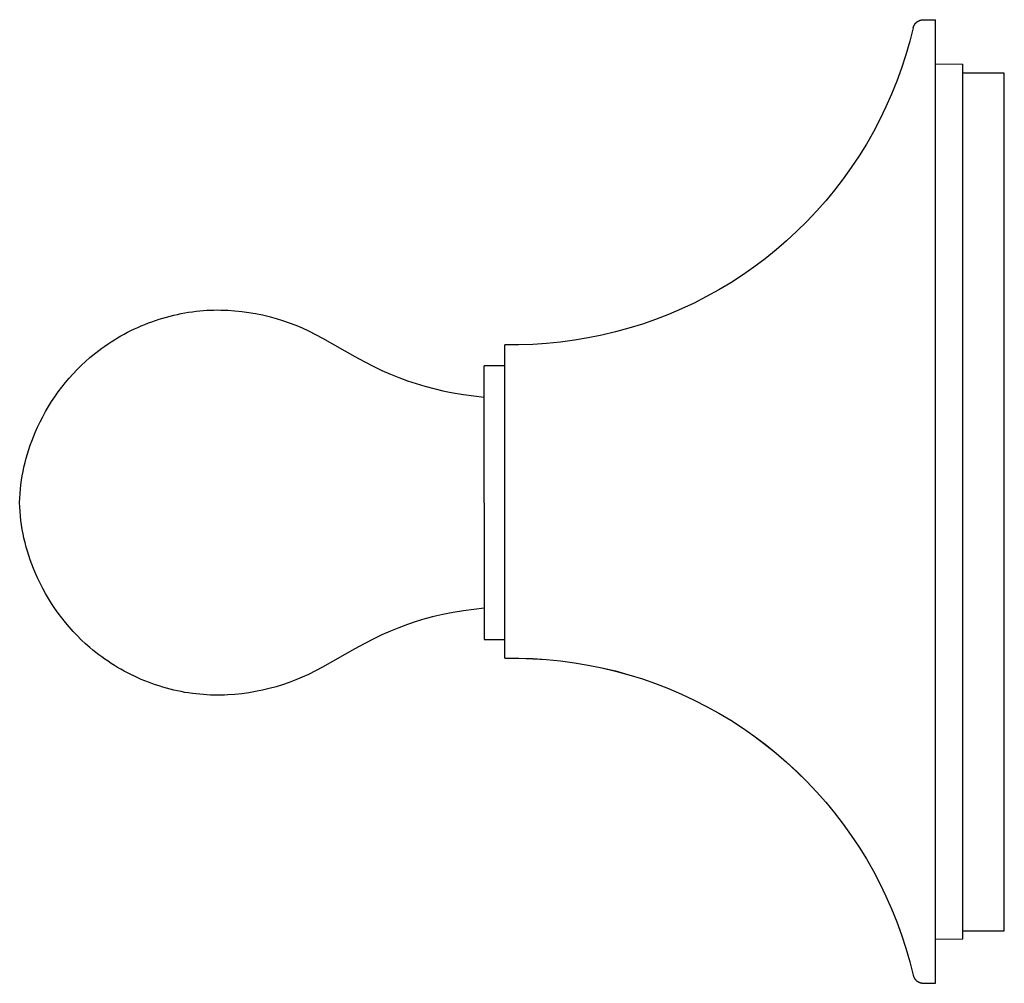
# Model space of a CAD drawing. Header units: millimetres. Extents: x 702 to 1429, y 574 to 1101.
# Tile 5 of 5: x 1285 to 1429, y 767 to 908. Entities that reach past the tile are written whole.
import ezdxf

# ---------------------------------------------------------------- set-up
doc = ezdxf.new("R2010")
doc.units = ezdxf.units.MM
doc.layers.add('Make2D$Visibile$Curve', color=18, linetype='Continuous', true_color=0x000000)

msp = doc.modelspace()

# ---------------------------------------------------------------- linework, layer by layer
at = {"layer": 'Make2D$Visibile$Curve', "lineweight": -3}
for p, q in [((1415.78, 907.08), (1415.8, 907.13)), ((1415.8, 907.13), (1415.83, 907.17)), ((1415.83, 907.17), (1415.85, 907.22)), ((1415.85, 907.22), (1415.88, 907.26)), ((1415.88, 907.26), (1415.91, 907.3)), ((1415.91, 907.3), (1415.94, 907.34)), ((1415.94, 907.34), (1415.97, 907.39)), ((1415.97, 907.39), (1416, 907.42)), ((1416, 907.42), (1416.04, 907.46)), ((1416.04, 907.46), (1416.07, 907.5)), ((1416.07, 907.5), (1416.11, 907.54)), ((1416.11, 907.54), (1416.15, 907.57)), ((1416.15, 907.57), (1416.18, 907.6)), ((1416.18, 907.6), (1416.22, 907.64)), ((1416.22, 907.64), (1416.27, 907.67)), ((1416.27, 907.67), (1416.31, 907.7)), ((1416.31, 907.7), (1416.35, 907.72)), ((1416.35, 907.72), (1416.4, 907.75)), ((1416.4, 907.75), (1416.44, 907.77)), ((1416.44, 907.77), (1416.49, 907.8)), ((1416.49, 907.8), (1416.53, 907.82)), ((1416.53, 907.82), (1416.58, 907.84)), ((1416.58, 907.84), (1416.63, 907.86)), ((1416.63, 907.86), (1416.68, 907.88)), ((1416.68, 907.88), (1416.72, 907.89)), ((1416.72, 907.89), (1416.77, 907.9)), ((1416.77, 907.9), (1416.82, 907.92)), ((1416.82, 907.92), (1416.87, 907.93)), ((1416.87, 907.93), (1416.92, 907.93)), ((1416.92, 907.93), (1416.98, 907.94)), ((1416.98, 907.94), (1417.03, 907.94)), ((1417.03, 907.94), (1417.08, 907.95)), ((1417.08, 907.95), (1417.13, 907.95)), ((1417.13, 907.95), (1418.94, 907.96)), ((1418.94, 767.14), (1418.94, 907.96)), ((1415.68, 906.79), (1415.18, 904.81)), ((1415.68, 906.79), (1415.69, 906.84)), ((1415.69, 906.84), (1415.71, 906.89)), ((1415.71, 906.89), (1415.72, 906.94)), ((1415.72, 906.94), (1415.74, 906.99)), ((1415.74, 906.99), (1415.76, 907.03)), ((1415.76, 907.03), (1415.78, 907.08)), ((1415.18, 904.81), (1414.62, 902.84)), ((1414.62, 902.84), (1413.98, 900.9)), ((1418.94, 901.5), (1422.94, 901.47)), ((1422.94, 773.64), (1422.94, 901.47)), ((1413.98, 900.9), (1413.28, 898.98)), ((1429, 900.15), (1422.94, 900.15)), ((1429, 900.15), (1429, 900.15)), ((1429, 774.82), (1429, 900.15)), ((1413.28, 898.98), (1412.52, 897.08)), ((1412.52, 897.08), (1411.69, 895.21)), ((1411.69, 895.21), (1410.8, 893.37)), ((1410.8, 893.37), (1409.85, 891.57)), ((1409.85, 891.57), (1408.83, 889.79)), ((1408.83, 889.79), (1407.76, 888.05)), ((1407.76, 888.05), (1406.62, 886.35)), ((1406.62, 886.35), (1405.43, 884.69)), ((1405.43, 884.69), (1404.19, 883.07)), ((1404.19, 883.07), (1402.89, 881.49)), ((1402.89, 881.49), (1401.53, 879.96)), ((1401.53, 879.96), (1400.13, 878.47)), ((1400.13, 878.47), (1398.67, 877.04)), ((1398.67, 877.04), (1397.17, 875.65)), ((1397.17, 875.65), (1395.62, 874.32)), ((1395.62, 874.32), (1394.03, 873.04)), ((1394.03, 873.04), (1392.39, 871.81)), ((1392.39, 871.81), (1390.71, 870.64)), ((1390.71, 870.64), (1389, 869.53)), ((1387.24, 868.48), (1385.45, 867.49)), ((1389, 869.53), (1387.24, 868.48)), ((1385.45, 867.49), (1383.63, 866.56)), ((1310.27, 865.29), (1310.82, 865.35)), ((1310.82, 865.35), (1311.37, 865.41)), ((1311.37, 865.41), (1311.88, 865.46)), ((1311.88, 865.46), (1312.39, 865.49)), ((1312.39, 865.49), (1312.9, 865.51)), ((1312.9, 865.51), (1313.41, 865.53)), ((1313.41, 865.53), (1313.92, 865.54)), ((1313.92, 865.54), (1314.43, 865.53)), ((1314.43, 865.53), (1314.95, 865.52)), ((1314.95, 865.52), (1315.46, 865.5)), ((1315.46, 865.5), (1316.48, 865.43)), ((1316.48, 865.43), (1317.5, 865.33)), ((1381.78, 865.69), (1379.9, 864.89)), ((1383.63, 866.56), (1381.78, 865.69)), ((1304.35, 863.83), (1304.88, 864.01)), ((1304.88, 864.01), (1305.41, 864.19)), ((1305.41, 864.19), (1305.94, 864.35)), ((1305.94, 864.35), (1306.47, 864.5)), ((1306.47, 864.5), (1307.01, 864.65)), ((1307.01, 864.65), (1307.54, 864.78)), ((1307.54, 864.78), (1308.08, 864.9)), ((1308.08, 864.9), (1308.63, 865.01)), ((1308.63, 865.01), (1309.17, 865.12)), ((1309.17, 865.12), (1309.72, 865.21)), ((1309.72, 865.21), (1310.27, 865.29)), ((1317.5, 865.33), (1318.51, 865.19)), ((1318.51, 865.19), (1319.52, 865.02)), ((1319.52, 865.02), (1320.52, 864.82)), ((1320.52, 864.82), (1321.52, 864.58)), ((1321.52, 864.58), (1322.5, 864.31)), ((1322.5, 864.31), (1323.47, 864.01)), ((1323.47, 864.01), (1324.44, 863.67)), ((1378, 864.15), (1376.07, 863.48)), ((1379.9, 864.89), (1378, 864.15)), ((1300.79, 862.28), (1301.29, 862.53)), ((1301.29, 862.53), (1301.79, 862.77)), ((1301.79, 862.77), (1302.29, 863)), ((1302.29, 863), (1302.8, 863.22)), ((1302.8, 863.22), (1303.32, 863.43)), ((1303.32, 863.43), (1303.83, 863.64)), ((1303.83, 863.64), (1304.35, 863.83)), ((1324.44, 863.67), (1325.39, 863.31)), ((1325.39, 863.31), (1326.32, 862.92)), ((1326.32, 862.92), (1327.24, 862.49)), ((1327.24, 862.49), (1328.27, 861.98)), ((1374.11, 862.87), (1372.14, 862.33)), ((1376.07, 863.48), (1374.11, 862.87)), ((1298.39, 860.89), (1298.86, 861.18)), ((1298.86, 861.18), (1299.34, 861.47)), ((1299.34, 861.47), (1299.82, 861.75)), ((1299.82, 861.75), (1300.3, 862.02)), ((1300.3, 862.02), (1300.79, 862.28)), ((1328.27, 861.98), (1329.29, 861.43)), ((1329.29, 861.43), (1334.01, 858.75)), ((1366.13, 861.11), (1364.11, 860.85)), ((1368.15, 861.45), (1366.13, 861.11)), ((1370.15, 861.86), (1368.15, 861.45)), ((1372.14, 862.33), (1370.15, 861.86)), ((1296.14, 859.28), (1296.58, 859.62)), ((1296.58, 859.62), (1297.02, 859.95)), ((1297.02, 859.95), (1297.47, 860.27)), ((1297.47, 860.27), (1297.93, 860.58)), ((1297.93, 860.58), (1298.39, 860.89)), ((1355.94, 860.46), (1355.94, 860.47)), ((1357.99, 860.46), (1355.94, 860.47)), ((1355.94, 860.26), (1355.94, 860.46)), ((1355.94, 858.96), (1355.94, 860.26)), ((1355.94, 814.63), (1355.94, 860.26)), ((1360.03, 860.52), (1357.99, 860.46)), ((1362.07, 860.65), (1360.03, 860.52)), ((1364.11, 860.85), (1362.07, 860.65)), ((1294.64, 858.01), (1295.28, 858.58)), ((1295.28, 858.58), (1295.71, 858.93)), ((1295.71, 858.93), (1296.14, 859.28)), ((1334.01, 858.75), (1335.39, 858.01)), ((1292.82, 856.21), (1293.41, 856.83)), ((1293.41, 856.83), (1294.01, 857.43)), ((1294.01, 857.43), (1294.64, 858.01)), ((1335.39, 858.01), (1336.78, 857.3)), ((1336.78, 857.3), (1337.99, 856.72)), ((1337.99, 856.72), (1339.22, 856.18)), ((1355.94, 857.38), (1352.94, 857.38)), ((1352.94, 837.38), (1352.94, 857.38)), ((1291.69, 854.92), (1292.24, 855.57)), ((1292.24, 855.57), (1292.82, 856.21)), ((1339.22, 856.18), (1340.47, 855.68)), ((1340.47, 855.68), (1341.72, 855.21)), ((1290.64, 853.56), (1291.16, 854.25)), ((1291.16, 854.25), (1291.69, 854.92)), ((1341.72, 855.21), (1343, 854.78)), ((1343, 854.78), (1344.28, 854.39)), ((1344.28, 854.39), (1345.58, 854.05)), ((1345.58, 854.05), (1346.88, 853.74)), ((1289.67, 852.15), (1290.15, 852.86)), ((1290.15, 852.86), (1290.64, 853.56)), ((1346.88, 853.74), (1347.63, 853.58)), ((1347.63, 853.58), (1348.39, 853.44)), ((1348.39, 853.44), (1349.9, 853.19)), ((1349.9, 853.19), (1351.41, 852.99)), ((1351.41, 852.99), (1352.93, 852.81)), ((1288.79, 850.69), (1289.22, 851.42)), ((1289.22, 851.42), (1289.67, 852.15)), ((1287.99, 849.17), (1288.38, 849.94)), ((1288.38, 849.94), (1288.79, 850.69)), ((1287.27, 847.62), (1287.62, 848.4)), ((1287.62, 848.4), (1287.99, 849.17)), ((1286.78, 846.39), (1287.02, 847.01)), ((1287.02, 847.01), (1287.27, 847.62)), ((1286.34, 845.14), (1286.55, 845.77)), ((1286.55, 845.77), (1286.78, 846.39)), ((1285.8, 843.24), (1285.96, 843.87)), ((1285.96, 843.87), (1286.14, 844.51)), ((1286.14, 844.51), (1286.34, 845.14)), ((1285.51, 841.95), (1285.64, 842.59)), ((1285.64, 842.59), (1285.8, 843.24)), ((1285.28, 840.65), (1285.39, 841.3)), ((1285.39, 841.3), (1285.51, 841.95)), ((1285.13, 839.35), (1285.2, 840)), ((1285.2, 840), (1285.28, 840.65)), ((1285.01, 837.39), (1285.03, 838.04)), ((1285.03, 838.04), (1285.07, 838.7)), ((1285.07, 838.7), (1285.13, 839.35)), ((1285.03, 836.74), (1285.01, 837.39)), ((1285.07, 836.08), (1285.03, 836.74)), ((1352.94, 837.38), (1352.94, 817.38)), ((1285.13, 835.43), (1285.07, 836.08)), ((1285.2, 834.78), (1285.13, 835.43)), ((1285.28, 834.13), (1285.2, 834.78)), ((1285.39, 833.48), (1285.28, 834.13)), ((1285.51, 832.83), (1285.39, 833.48)), ((1285.64, 832.18), (1285.51, 832.83)), ((1285.8, 831.54), (1285.64, 832.18)), ((1285.96, 830.9), (1285.8, 831.54)), ((1286.14, 830.27), (1285.96, 830.9)), ((1286.34, 829.64), (1286.14, 830.27)), ((1286.55, 829.01), (1286.34, 829.64)), ((1286.78, 828.39), (1286.55, 829.01)), ((1287.02, 827.77), (1286.78, 828.39)), ((1287.27, 827.16), (1287.02, 827.77)), ((1287.62, 826.38), (1287.27, 827.16)), ((1287.99, 825.61), (1287.62, 826.38)), ((1288.38, 824.84), (1287.99, 825.61)), ((1288.79, 824.09), (1288.38, 824.84)), ((1289.22, 823.35), (1288.79, 824.09)), ((1289.67, 822.63), (1289.22, 823.35)), ((1290.15, 821.92), (1289.67, 822.63)), ((1290.64, 821.22), (1290.15, 821.92)), ((1291.16, 820.53), (1290.64, 821.22)), ((1345.58, 820.73), (1344.28, 820.39)), ((1346.88, 821.04), (1345.58, 820.73)), ((1347.63, 821.19), (1346.88, 821.04)), ((1348.39, 821.34), (1347.63, 821.19)), ((1349.9, 821.58), (1348.39, 821.34)), ((1351.41, 821.79), (1349.9, 821.58)), ((1352.93, 821.97), (1351.41, 821.79)), ((1291.69, 819.86), (1291.16, 820.53)), ((1292.24, 819.21), (1291.69, 819.86)), ((1341.72, 819.57), (1340.47, 819.1)), ((1343, 820), (1341.72, 819.57)), ((1344.28, 820.39), (1343, 820)), ((1292.82, 818.57), (1292.24, 819.21)), ((1293.41, 817.95), (1292.82, 818.57)), ((1294.01, 817.35), (1293.41, 817.95)), ((1337.99, 818.05), (1336.78, 817.48)), ((1339.22, 818.59), (1337.99, 818.05)), ((1340.47, 819.1), (1339.22, 818.59)), ((1294.64, 816.77), (1294.01, 817.35)), ((1295.28, 816.2), (1294.64, 816.77)), ((1335.39, 816.77), (1334.01, 816.03)), ((1336.78, 817.48), (1335.39, 816.77)), ((1352.94, 817.38), (1355.94, 817.38)), ((1295.71, 815.84), (1295.28, 816.2)), ((1296.14, 815.5), (1295.71, 815.84)), ((1296.58, 815.16), (1296.14, 815.5)), ((1297.02, 814.83), (1296.58, 815.16)), ((1334.01, 816.03), (1329.29, 813.35)), ((1297.47, 814.51), (1297.02, 814.83)), ((1297.93, 814.2), (1297.47, 814.51)), ((1298.39, 813.89), (1297.93, 814.2)), ((1298.86, 813.6), (1298.39, 813.89)), ((1299.34, 813.31), (1298.86, 813.6)), ((1355.94, 814.64), (1357.99, 814.65)), ((1355.94, 814.63), (1357.99, 814.64)), ((1357.99, 814.65), (1360.03, 814.59)), ((1357.99, 814.64), (1360.03, 814.58)), ((1360.03, 814.59), (1362.07, 814.46)), ((1360.03, 814.58), (1362.07, 814.46)), ((1362.07, 814.46), (1364.11, 814.26)), ((1362.07, 814.46), (1364.11, 814.26)), ((1364.11, 814.26), (1366.13, 813.99)), ((1364.11, 814.26), (1366.13, 813.99)), ((1366.13, 813.99), (1368.15, 813.65)), ((1366.13, 813.99), (1368.15, 813.65)), ((1368.15, 813.65), (1370.15, 813.25)), ((1368.15, 813.65), (1370.15, 813.25)), ((1299.82, 813.03), (1299.34, 813.31)), ((1300.3, 812.76), (1299.82, 813.03)), ((1300.79, 812.5), (1300.3, 812.76)), ((1301.29, 812.25), (1300.79, 812.5)), ((1301.79, 812.01), (1301.29, 812.25)), ((1327.24, 812.29), (1326.32, 811.86)), ((1328.27, 812.8), (1327.24, 812.29)), ((1329.29, 813.35), (1328.27, 812.8)), ((1370.15, 813.25), (1372.14, 812.77)), ((1370.15, 813.25), (1372.14, 812.78)), ((1372.14, 812.78), (1374.11, 812.23)), ((1372.14, 812.77), (1374.11, 812.23)), ((1374.11, 812.23), (1376.07, 811.63)), ((1374.11, 812.23), (1376.07, 811.63)), ((1302.29, 811.78), (1301.79, 812.01)), ((1302.8, 811.56), (1302.29, 811.78)), ((1303.32, 811.35), (1302.8, 811.56)), ((1303.83, 811.14), (1303.32, 811.35)), ((1304.35, 810.95), (1303.83, 811.14)), ((1304.88, 810.77), (1304.35, 810.95)), ((1305.41, 810.59), (1304.88, 810.77)), ((1323.47, 810.77), (1322.5, 810.47)), ((1324.44, 811.1), (1323.47, 810.77)), ((1325.39, 811.47), (1324.44, 811.1)), ((1326.32, 811.86), (1325.39, 811.47)), ((1376.07, 811.63), (1378, 810.95)), ((1376.07, 811.63), (1378, 810.95)), ((1378, 810.95), (1379.9, 810.21)), ((1378, 810.95), (1379.9, 810.21)), ((1305.94, 810.43), (1305.41, 810.59)), ((1306.47, 810.28), (1305.94, 810.43)), ((1307.01, 810.13), (1306.47, 810.28)), ((1307.54, 810), (1307.01, 810.13)), ((1308.08, 809.88), (1307.54, 810)), ((1308.63, 809.77), (1308.08, 809.88)), ((1309.17, 809.66), (1308.63, 809.77)), ((1309.72, 809.57), (1309.17, 809.66)), ((1310.27, 809.49), (1309.72, 809.57)), ((1310.82, 809.42), (1310.27, 809.49)), ((1311.37, 809.37), (1310.82, 809.42)), ((1311.88, 809.32), (1311.37, 809.37)), ((1312.39, 809.29), (1311.88, 809.32)), ((1312.9, 809.26), (1312.39, 809.29)), ((1313.41, 809.25), (1312.9, 809.26)), ((1313.92, 809.24), (1313.41, 809.25)), ((1314.43, 809.24), (1313.92, 809.24)), ((1314.95, 809.26), (1314.43, 809.24)), ((1315.46, 809.28), (1314.95, 809.26)), ((1316.48, 809.34), (1315.46, 809.28)), ((1317.5, 809.45), (1316.48, 809.34)), ((1318.51, 809.59), (1317.5, 809.45)), ((1319.52, 809.76), (1318.51, 809.59)), ((1320.52, 809.96), (1319.52, 809.76)), ((1321.52, 810.2), (1320.52, 809.96)), ((1322.5, 810.47), (1321.52, 810.2)), ((1379.9, 810.21), (1381.78, 809.41)), ((1379.9, 810.21), (1381.78, 809.41)), ((1381.78, 809.41), (1383.63, 808.54)), ((1381.78, 809.41), (1383.63, 808.54)), ((1383.63, 808.54), (1385.45, 807.61)), ((1383.63, 808.54), (1385.45, 807.61)), ((1385.45, 807.61), (1387.24, 806.62)), ((1385.45, 807.61), (1387.24, 806.62)), ((1387.24, 806.62), (1389, 805.57)), ((1387.24, 806.62), (1389, 805.57)), ((1389, 805.57), (1390.71, 804.46)), ((1389, 805.57), (1390.71, 804.46)), ((1390.71, 804.46), (1392.39, 803.29)), ((1390.71, 804.46), (1392.39, 803.29)), ((1392.39, 803.29), (1394.03, 802.06)), ((1392.39, 803.29), (1394.03, 802.07)), ((1394.03, 802.07), (1395.62, 800.78)), ((1394.03, 802.06), (1395.62, 800.78)), ((1395.62, 800.78), (1397.17, 799.45)), ((1395.62, 800.78), (1397.17, 799.45)), ((1397.17, 799.45), (1398.67, 798.06)), ((1397.17, 799.45), (1398.67, 798.07)), ((1398.67, 798.07), (1400.13, 796.63)), ((1398.67, 798.06), (1400.13, 796.63)), ((1400.13, 796.63), (1401.53, 795.14)), ((1400.13, 796.63), (1401.53, 795.14)), ((1401.53, 795.14), (1402.89, 793.61)), ((1401.53, 795.14), (1402.89, 793.61)), ((1402.89, 793.61), (1404.19, 792.03)), ((1402.89, 793.61), (1404.19, 792.04)), ((1404.19, 792.04), (1405.43, 790.41)), ((1404.19, 792.03), (1405.43, 790.41)), ((1405.43, 790.41), (1406.62, 788.75)), ((1405.43, 790.41), (1406.62, 788.75)), ((1406.62, 788.75), (1407.76, 787.05)), ((1406.62, 788.75), (1407.76, 787.05)), ((1407.76, 787.05), (1408.83, 785.31)), ((1407.76, 787.05), (1408.83, 785.31)), ((1408.83, 785.31), (1409.85, 783.54)), ((1408.83, 785.31), (1409.85, 783.54)), ((1409.85, 783.54), (1410.8, 781.73)), ((1409.85, 783.54), (1410.8, 781.73)), ((1410.8, 781.73), (1411.69, 779.89)), ((1410.8, 781.73), (1411.69, 779.89)), ((1411.69, 779.89), (1412.52, 778.02)), ((1411.69, 779.89), (1412.52, 778.02)), ((1412.52, 778.02), (1413.28, 776.12)), ((1412.52, 778.02), (1413.28, 776.12)), ((1413.28, 776.12), (1413.98, 774.2)), ((1413.28, 776.12), (1413.98, 774.2)), ((1422.94, 774.82), (1429, 774.82)), ((1413.98, 774.2), (1414.62, 772.26)), ((1413.98, 774.2), (1414.62, 772.26)), ((1418.94, 773.6), (1422.94, 773.64)), ((1414.62, 772.26), (1415.18, 770.29)), ((1414.62, 772.26), (1415.18, 770.29)), ((1415.18, 770.29), (1415.68, 768.31)), ((1415.18, 770.29), (1415.68, 768.31)), ((1415.68, 768.31), (1415.69, 768.26)), ((1415.69, 768.26), (1415.71, 768.21)), ((1415.71, 768.21), (1415.72, 768.16)), ((1415.72, 768.16), (1415.74, 768.11)), ((1415.74, 768.11), (1415.76, 768.07)), ((1415.76, 768.07), (1415.78, 768.02)), ((1415.78, 768.02), (1415.8, 767.97)), ((1415.8, 767.97), (1415.83, 767.93)), ((1415.83, 767.93), (1415.85, 767.88)), ((1415.85, 767.88), (1415.88, 767.84)), ((1415.88, 767.84), (1415.91, 767.8)), ((1415.91, 767.8), (1415.94, 767.76)), ((1415.94, 767.76), (1415.97, 767.72)), ((1415.97, 767.72), (1416, 767.68)), ((1416, 767.68), (1416.04, 767.64)), ((1416.04, 767.64), (1416.07, 767.6)), ((1416.07, 767.6), (1416.11, 767.56)), ((1416.11, 767.56), (1416.15, 767.53)), ((1416.15, 767.53), (1416.18, 767.5)), ((1416.18, 767.5), (1416.22, 767.46)), ((1416.22, 767.46), (1416.27, 767.43)), ((1416.27, 767.43), (1416.31, 767.4)), ((1416.31, 767.4), (1416.35, 767.38)), ((1416.35, 767.38), (1416.4, 767.35)), ((1416.4, 767.35), (1416.44, 767.33)), ((1416.44, 767.33), (1416.49, 767.3)), ((1416.49, 767.3), (1416.53, 767.28)), ((1416.53, 767.28), (1416.58, 767.26)), ((1416.58, 767.26), (1416.63, 767.24)), ((1416.63, 767.24), (1416.68, 767.23)), ((1416.68, 767.23), (1416.72, 767.21)), ((1416.72, 767.21), (1416.77, 767.2)), ((1416.77, 767.2), (1416.82, 767.19)), ((1416.82, 767.19), (1416.87, 767.18)), ((1416.87, 767.18), (1416.92, 767.17)), ((1416.92, 767.17), (1416.98, 767.16)), ((1416.98, 767.16), (1417.03, 767.16)), ((1417.03, 767.16), (1417.08, 767.15)), ((1417.08, 767.15), (1417.13, 767.15)), ((1417.13, 767.15), (1418.94, 767.14))]:
    msp.add_line(p, q, dxfattribs=at)

doc.saveas('drawing.dxf')
